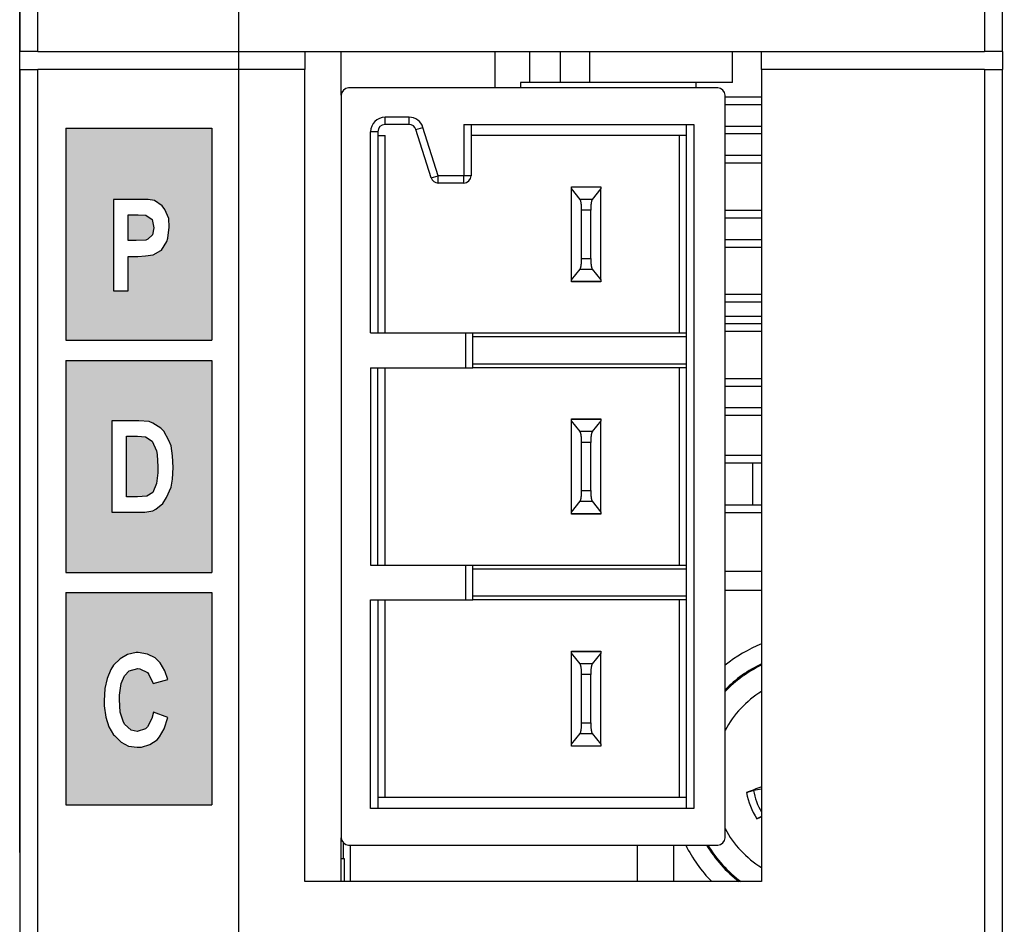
# Model space of a CAD drawing. Extents: x 14135 to 14394, y -3454 to -3177.
# Tile 20 of 25: x 14135 to 14162, y -3263 to -3239. Entities that reach past the tile are written whole.
import ezdxf

# ---------------------------------------------------------------- set-up
doc = ezdxf.new("R2010")
doc.units = 0
doc.linetypes.add('DASHED2', pattern=[9.525, 6.35, -3.175])
doc.layers.get('DEFPOINTS').update_dxf_attribs({"color": 8, "linetype": 'CONTINUOUS'})
doc.layers.add('TEXT', color=2, linetype='CONTINUOUS')
doc.layers.add('圖層1', color=3, linetype='DASHED2')
doc.styles.get("Standard").update_dxf_attribs({"font": 'PMingLiU.ttf'})
doc.dimstyles.new('ISO-25', dxfattribs={"dimtxt": 3, "dimasz": 3, "dimexe": 1, "dimexo": 1, "dimgap": 2, "dimtad": 2, "dimtih": 1, "dimtoh": 1, "dimtxsty": 'STANDARD', "dimcen": 0, "dimclrd": 256, "dimclre": 256, "dimclrt": 256, "dimazin": 3, "dimtfac": 1, "dimtmove": 0, "dimatfit": 3})

# ---------------------------------------------------------------- blocks, each defined once
blk = doc.blocks.new('*D6')
at = {"layer": 'DEFPOINTS', "color": 0}
for p in [(14184.836, -3182.424), (14134.836, -3262.536), (14184.836, -3262.536)]:
    blk.add_point(p, dxfattribs=at)
at = {"layer": 'TEXT', "color": 7}
for p, q in [((14134.836, -3261.536), (14134.836, -3181.424)), ((14184.836, -3261.536), (14184.836, -3181.424)), ((14137.836, -3182.424), (14181.836, -3182.424))]:
    blk.add_line(p, q, dxfattribs=at)
for points in [[(14137.836, -3181.924), (14137.836, -3182.924), (14134.836, -3182.424)], [(14181.836, -3181.924), (14181.836, -3182.924), (14184.836, -3182.424)]]:
    blk.add_solid(points, dxfattribs=at)
at = {"layer": 'TEXT', "color": 7, "insert": (14159.836, -3178.725), "char_height": 3, "attachment_point": 5}
blk.add_mtext('50', dxfattribs=at)
blk = doc.blocks.new('*D7')
at = {"layer": 'DEFPOINTS', "color": 0}
for p in [(14140.836, -3190.455), (14178.836, -3203.377), (14140.836, -3353.377)]:
    blk.add_point(p, dxfattribs=at)
at = {"layer": 'TEXT', "color": 7}
for p, q in [((14140.836, -3352.377), (14140.836, -3189.455)), ((14178.836, -3202.377), (14178.836, -3189.455)), ((14175.836, -3190.455), (14143.836, -3190.455))]:
    blk.add_line(p, q, dxfattribs=at)
for points in [[(14143.836, -3189.955), (14143.836, -3190.955), (14140.836, -3190.455)], [(14175.836, -3189.955), (14175.836, -3190.955), (14178.836, -3190.455)]]:
    blk.add_solid(points, dxfattribs=at)
at = {"layer": 'TEXT', "color": 7, "insert": (14159.836, -3186.785), "char_height": 3, "attachment_point": 5}
blk.add_mtext('38', dxfattribs=at)
blk = doc.blocks.new('*D8')
at = {"layer": 'DEFPOINTS', "color": 0}
for p in [(14178.836, -3203.377), (14140.836, -3353.377), (14192.824, -3353.377)]:
    blk.add_point(p, dxfattribs=at)
at = {"layer": 'TEXT', "color": 7}
for p, q in [((14179.836, -3203.377), (14193.824, -3203.377)), ((14192.824, -3206.377), (14192.824, -3350.377)), ((14141.836, -3353.377), (14193.824, -3353.377))]:
    blk.add_line(p, q, dxfattribs=at)
for points in [[(14192.324, -3206.377), (14193.324, -3206.377), (14192.824, -3203.377)], [(14192.324, -3350.377), (14193.324, -3350.377), (14192.824, -3353.377)]]:
    blk.add_solid(points, dxfattribs=at)
at = {"layer": 'TEXT', "color": 7, "insert": (14197.689, -3278.377), "char_height": 3, "attachment_point": 5}
blk.add_mtext('150', dxfattribs=at)
blk = doc.blocks.new('*D9')
at = {"layer": 'DEFPOINTS', "color": 0}
for p in [(14160.513, -3197.377), (14159.907, -3359.377), (14201.338, -3359.377)]:
    blk.add_point(p, dxfattribs=at)
at = {"layer": 'TEXT', "color": 7}
for p, q in [((14161.513, -3197.377), (14202.338, -3197.377)), ((14201.338, -3200.377), (14201.338, -3356.377)), ((14160.907, -3359.377), (14202.338, -3359.377))]:
    blk.add_line(p, q, dxfattribs=at)
for points in [[(14200.838, -3200.377), (14201.838, -3200.377), (14201.338, -3197.377)], [(14200.838, -3356.377), (14201.838, -3356.377), (14201.338, -3359.377)]]:
    blk.add_solid(points, dxfattribs=at)
at = {"layer": 'TEXT', "color": 7, "insert": (14206.203, -3278.377), "char_height": 3, "attachment_point": 5}
blk.add_mtext('162', dxfattribs=at)

msp = doc.modelspace()

# ---------------------------------------------------------------- hatches: boundary and pattern name
at = {"layer": '圖層1'}
h = msp.add_hatch(color=256, dxfattribs=at)
h.paths.add_polyline_path([(14136.096, -3241.727), (14140.096, -3241.727), (14140.096, -3247.527), (14136.096, -3247.527)])
h.paths.add_polyline_path([(14136.096, -3260.227), (14140.096, -3260.227), (14140.096, -3254.427), (14136.096, -3254.427)])
h.paths.add_polyline_path([(14138.887, -3257.844), (14138.498, -3257.691), (14138.456, -3257.872), (14138.331, -3258.094), (14138.276, -3258.15), (14138.054, -3258.219), (14137.887, -3258.191), (14137.706, -3258.025), (14137.665, -3257.941), (14137.581, -3257.691), (14137.567, -3257.344), (14137.567, -3257.233), (14137.609, -3256.913), (14137.706, -3256.705), (14137.831, -3256.566), (14138.067, -3256.497), (14138.123, -3256.511), (14138.331, -3256.608), (14138.373, -3256.663), (14138.484, -3256.913), (14138.887, -3256.802), (14138.804, -3256.566), (14138.679, -3256.344), (14138.54, -3256.205), (14138.331, -3256.108), (14138.081, -3256.066), (14138.026, -3256.066), (14137.79, -3256.122), (14137.581, -3256.233), (14137.401, -3256.413), (14137.331, -3256.525), (14137.234, -3256.775), (14137.165, -3257.052), (14137.151, -3257.386), (14137.151, -3257.525), (14137.192, -3257.83), (14137.276, -3258.094), (14137.401, -3258.316), (14137.428, -3258.33), (14137.609, -3258.511), (14137.817, -3258.622), (14138.054, -3258.65), (14138.165, -3258.65), (14138.401, -3258.58), (14138.595, -3258.455), (14138.665, -3258.372), (14138.79, -3258.15)], flags=16)
h.paths.add_polyline_path([(14138.917, -3250.268), (14138.777, -3250.008), (14138.697, -3249.928), (14138.478, -3249.789), (14138.378, -3249.749), (14138.098, -3249.729), (14137.359, -3249.729), (14137.359, -3252.225), (14138.118, -3252.225), (14138.258, -3252.225), (14138.478, -3252.186), (14138.558, -3252.146), (14138.757, -3251.986), (14138.857, -3251.826), (14138.977, -3251.546), (14139.017, -3251.327), (14139.037, -3251.007), (14139.017, -3250.687), (14138.977, -3250.408)], flags=16)
h.paths.add_polyline_path([(14138.058, -3251.806), (14137.759, -3251.806), (14137.759, -3250.148), (14137.938, -3250.148), (14138.058, -3250.148), (14138.278, -3250.168), (14138.458, -3250.288), (14138.578, -3250.548), (14138.598, -3250.647), (14138.618, -3250.987), (14138.618, -3251.147), (14138.578, -3251.446), (14138.478, -3251.686), (14138.318, -3251.786)], flags=0)
h.paths.add_polyline_path([(14138.916, -3244.2), (14138.811, -3243.951), (14138.733, -3243.847), (14138.524, -3243.703), (14138.354, -3243.677), (14138.053, -3243.677), (14137.4, -3243.677), (14137.4, -3246.172), (14137.805, -3246.172), (14137.805, -3245.232), (14138.066, -3245.232), (14138.275, -3245.219), (14138.484, -3245.193), (14138.694, -3245.075), (14138.72, -3245.062), (14138.863, -3244.827), (14138.889, -3244.735), (14138.929, -3244.435)], flags=16)
h.paths.add_polyline_path([(14138.027, -3244.801), (14137.805, -3244.801), (14137.805, -3244.095), (14138.001, -3244.095), (14138.079, -3244.095), (14138.289, -3244.108), (14138.458, -3244.226), (14138.511, -3244.448), (14138.471, -3244.644), (14138.341, -3244.761), (14138.289, -3244.788)], flags=0)
h.paths.add_polyline_path([(14136.096, -3253.877), (14140.096, -3253.877), (14140.096, -3248.077), (14136.096, -3248.077)])

# ---------------------------------------------------------------- linework, layer by layer
at = {"layer": 'TEXT', "color": 7}
for p, q in [((14134.836, -3230.482), (14134.836, -3239.627)), ((14135.336, -3239.627), (14135.336, -3230.495)), ((14161.231, -3230.495), (14161.231, -3239.627)), ((14161.731, -3239.627), (14161.731, -3230.482)), ((14135.336, -3239.627), (14134.836, -3239.627)), ((14134.836, -3240.127), (14134.836, -3239.627)), ((14135.336, -3239.627), (14161.231, -3239.627)), ((14142.636, -3239.627), (14142.636, -3240.127)), ((14143.636, -3240.827), (14143.636, -3239.627)), ((14147.836, -3239.627), (14147.836, -3240.627)), ((14148.793, -3240.477), (14148.793, -3239.627)), ((14149.636, -3240.477), (14149.636, -3239.627)), ((14150.436, -3240.477), (14150.436, -3239.627)), ((14154.336, -3240.477), (14154.336, -3239.627)), ((14155.136, -3240.127), (14155.136, -3239.627)), ((14161.731, -3239.627), (14161.231, -3239.627)), ((14161.731, -3239.627), (14161.732, -3239.627)), ((14161.732, -3239.627), (14161.732, -3240.127)), ((14134.836, -3240.127), (14135.336, -3240.127)), ((14134.836, -3240.127), (14134.836, -3356.17)), ((14135.336, -3356.17), (14135.336, -3240.127)), ((14142.636, -3240.127), (14135.336, -3240.127)), ((14142.636, -3262.327), (14142.636, -3240.127)), ((14155.136, -3240.127), (14155.136, -3262.327)), ((14161.231, -3240.127), (14155.136, -3240.127)), ((14161.231, -3240.127), (14161.231, -3322.072)), ((14161.231, -3240.127), (14161.731, -3240.127)), ((14161.731, -3322.072), (14161.731, -3240.127)), ((14161.732, -3240.127), (14161.731, -3240.127)), ((14153.936, -3240.627), (14143.836, -3240.627)), ((14148.536, -3240.477), (14148.536, -3240.627)), ((14153.336, -3240.477), (14148.536, -3240.477)), ((14154.336, -3240.477), (14153.336, -3240.477)), ((14153.336, -3240.477), (14153.336, -3240.627)), ((14143.636, -3240.827), (14143.636, -3261.127)), ((14154.136, -3261.127), (14154.136, -3240.827)), ((14155.136, -3240.877), (14154.136, -3240.877)), ((14154.136, -3241.077), (14155.136, -3241.077)), ((14145.489, -3241.427), (14144.836, -3241.427)), ((14144.836, -3241.627), (14144.836, -3241.427)), ((14145.489, -3241.627), (14145.489, -3241.427)), ((14145.489, -3241.627), (14144.836, -3241.627)), ((14145.68, -3241.767), (14145.871, -3241.708)), ((14146.092, -3243.087), (14145.68, -3241.767)), ((14146.283, -3243.027), (14145.871, -3241.708)), ((14146.986, -3241.627), (14146.986, -3243.027)), ((14146.986, -3241.627), (14153.286, -3241.627)), ((14147.186, -3241.627), (14147.186, -3243.027)), ((14153.086, -3260.327), (14153.086, -3241.627)), ((14153.286, -3241.627), (14153.286, -3260.327)), ((14155.136, -3241.677), (14154.136, -3241.677)), ((14144.436, -3247.327), (14144.436, -3241.827)), ((14144.636, -3241.827), (14144.436, -3241.827)), ((14144.636, -3241.827), (14144.636, -3247.327)), ((14144.636, -3241.927), (14144.836, -3241.927)), ((14144.836, -3247.327), (14144.836, -3241.927)), ((14153.086, -3241.927), (14147.186, -3241.927)), ((14152.886, -3247.327), (14152.886, -3241.927)), ((14154.136, -3241.877), (14155.136, -3241.877)), ((14155.136, -3242.477), (14154.136, -3242.477)), ((14154.136, -3242.677), (14155.136, -3242.677)), ((14146.092, -3243.087), (14146.283, -3243.027)), ((14146.986, -3243.027), (14146.283, -3243.027)), ((14146.283, -3243.227), (14146.283, -3243.027)), ((14146.986, -3243.227), (14146.986, -3243.027)), ((14147.186, -3243.027), (14146.986, -3243.027)), ((14146.986, -3243.227), (14146.283, -3243.227)), ((14149.936, -3243.334), (14149.936, -3243.327)), ((14149.936, -3243.327), (14150.736, -3243.327)), ((14149.936, -3243.38), (14149.936, -3243.334)), ((14149.936, -3243.334), (14150.736, -3243.334)), ((14149.936, -3245.874), (14149.936, -3243.38)), ((14150.17, -3243.675), (14149.936, -3243.38)), ((14150.736, -3243.38), (14150.503, -3243.675)), ((14150.736, -3243.327), (14150.736, -3243.334)), ((14150.736, -3243.334), (14150.736, -3243.38)), ((14150.736, -3245.874), (14150.736, -3243.38)), ((14150.503, -3243.675), (14150.17, -3243.675)), ((14150.461, -3243.968), (14150.211, -3243.968)), ((14150.211, -3245.286), (14150.211, -3243.968)), ((14150.461, -3245.286), (14150.461, -3243.968)), ((14155.136, -3243.977), (14154.136, -3243.977)), ((14154.136, -3244.177), (14155.136, -3244.177)), ((14155.136, -3244.777), (14154.136, -3244.777)), ((14154.136, -3244.977), (14155.136, -3244.977)), ((14150.211, -3245.286), (14150.461, -3245.286)), ((14149.936, -3245.874), (14150.17, -3245.579)), ((14150.17, -3245.579), (14150.503, -3245.579)), ((14150.503, -3245.579), (14150.736, -3245.874)), ((14149.936, -3245.92), (14149.936, -3245.874)), ((14150.736, -3245.92), (14149.936, -3245.92)), ((14149.936, -3245.927), (14149.936, -3245.92)), ((14150.736, -3245.927), (14149.936, -3245.927)), ((14150.736, -3245.874), (14150.736, -3245.92)), ((14150.736, -3245.92), (14150.736, -3245.927)), ((14155.136, -3246.277), (14154.136, -3246.277)), ((14154.136, -3246.477), (14155.136, -3246.477)), ((14155.136, -3246.877), (14154.136, -3246.877)), ((14155.136, -3247.077), (14154.136, -3247.077)), ((14144.436, -3247.327), (14147.036, -3247.327)), ((14147.036, -3247.327), (14147.036, -3248.277)), ((14147.036, -3247.327), (14147.236, -3247.327)), ((14147.236, -3248.277), (14147.236, -3247.327)), ((14147.236, -3247.327), (14153.086, -3247.327)), ((14147.236, -3247.427), (14153.086, -3247.427)), ((14154.136, -3247.277), (14155.136, -3247.277)), ((14144.436, -3248.277), (14144.436, -3253.677)), ((14144.436, -3248.277), (14147.036, -3248.277)), ((14144.636, -3253.677), (14144.636, -3248.277)), ((14144.836, -3253.677), (14144.836, -3248.277)), ((14147.036, -3248.277), (14147.236, -3248.277)), ((14153.086, -3248.177), (14147.236, -3248.177)), ((14153.086, -3248.277), (14147.236, -3248.277)), ((14152.886, -3253.677), (14152.886, -3248.277)), ((14155.136, -3248.577), (14154.136, -3248.577)), ((14154.136, -3248.777), (14155.136, -3248.777)), ((14155.136, -3249.377), (14154.136, -3249.377)), ((14154.136, -3249.577), (14155.136, -3249.577)), ((14149.936, -3249.684), (14149.936, -3249.677)), ((14149.936, -3249.677), (14150.736, -3249.677)), ((14149.936, -3249.73), (14149.936, -3249.684)), ((14149.936, -3249.684), (14150.736, -3249.684)), ((14149.936, -3252.224), (14149.936, -3249.73)), ((14150.17, -3250.025), (14149.936, -3249.73)), ((14150.736, -3249.73), (14150.503, -3250.025)), ((14150.736, -3249.677), (14150.736, -3249.684)), ((14150.736, -3249.684), (14150.736, -3249.73)), ((14150.736, -3252.224), (14150.736, -3249.73)), ((14150.503, -3250.025), (14150.17, -3250.025)), ((14150.461, -3250.318), (14150.211, -3250.318)), ((14150.211, -3251.636), (14150.211, -3250.318)), ((14150.461, -3251.636), (14150.461, -3250.318)), ((14155.136, -3250.677), (14154.136, -3250.677)), ((14154.136, -3250.877), (14155.136, -3250.877)), ((14154.886, -3250.877), (14154.886, -3252.036)), ((14150.211, -3251.636), (14150.461, -3251.636)), ((14149.936, -3252.224), (14150.17, -3251.929)), ((14150.17, -3251.929), (14150.503, -3251.929)), ((14150.503, -3251.929), (14150.736, -3252.224)), ((14155.136, -3252.036), (14154.136, -3252.036)), ((14149.936, -3252.27), (14149.936, -3252.224)), ((14150.736, -3252.27), (14149.936, -3252.27)), ((14149.936, -3252.277), (14149.936, -3252.27)), ((14150.736, -3252.277), (14149.936, -3252.277)), ((14150.736, -3252.224), (14150.736, -3252.27)), ((14150.736, -3252.27), (14150.736, -3252.277)), ((14154.136, -3252.236), (14155.136, -3252.236)), ((14144.436, -3253.677), (14147.036, -3253.677)), ((14147.036, -3253.677), (14147.036, -3254.627)), ((14147.036, -3253.677), (14147.236, -3253.677)), ((14147.236, -3254.627), (14147.236, -3253.677)), ((14147.236, -3253.677), (14153.086, -3253.677)), ((14147.236, -3253.777), (14153.086, -3253.777)), ((14154.136, -3253.836), (14155.136, -3253.836)), ((14154.136, -3254.356), (14155.136, -3254.356)), ((14144.436, -3260.327), (14144.436, -3254.627)), ((14144.436, -3254.627), (14147.036, -3254.627)), ((14144.636, -3254.627), (14144.636, -3260.327)), ((14144.836, -3260.027), (14144.836, -3254.627)), ((14147.036, -3254.627), (14147.236, -3254.627)), ((14153.086, -3254.527), (14147.236, -3254.527)), ((14153.086, -3254.627), (14147.236, -3254.627)), ((14152.886, -3260.027), (14152.886, -3254.627)), ((14149.936, -3256.034), (14149.936, -3256.027)), ((14149.936, -3256.027), (14150.736, -3256.027)), ((14149.936, -3256.08), (14149.936, -3256.034)), ((14149.936, -3256.034), (14150.736, -3256.034)), ((14149.936, -3258.574), (14149.936, -3256.08)), ((14150.17, -3256.375), (14149.936, -3256.08)), ((14150.736, -3256.08), (14150.503, -3256.375)), ((14150.736, -3256.027), (14150.736, -3256.034)), ((14150.736, -3256.034), (14150.736, -3256.08)), ((14150.736, -3258.574), (14150.736, -3256.08)), ((14150.503, -3256.375), (14150.17, -3256.375)), ((14150.461, -3256.668), (14150.211, -3256.668)), ((14150.211, -3257.986), (14150.211, -3256.668)), ((14150.461, -3257.986), (14150.461, -3256.668)), ((14150.211, -3257.986), (14150.461, -3257.986)), ((14149.936, -3258.574), (14150.17, -3258.279)), ((14150.17, -3258.279), (14150.503, -3258.279)), ((14150.503, -3258.279), (14150.736, -3258.574)), ((14149.936, -3258.62), (14149.936, -3258.574)), ((14150.736, -3258.62), (14149.936, -3258.62)), ((14149.936, -3258.627), (14149.936, -3258.62)), ((14150.736, -3258.627), (14149.936, -3258.627)), ((14150.736, -3258.574), (14150.736, -3258.62)), ((14150.736, -3258.62), (14150.736, -3258.627)), ((14155.136, -3259.797), (14154.915, -3259.832)), ((14153.086, -3260.027), (14144.636, -3260.027)), ((14153.286, -3260.327), (14144.436, -3260.327)), ((14143.636, -3262.327), (14143.636, -3261.127)), ((14143.686, -3261.259), (14143.686, -3261.7)), ((14143.836, -3261.327), (14153.936, -3261.327)), ((14143.886, -3262.327), (14143.886, -3261.327)), ((14151.736, -3261.327), (14151.736, -3262.327)), ((14152.736, -3262.327), (14152.736, -3261.327)), ((14143.636, -3261.7), (14143.718, -3261.7)), ((14143.718, -3261.7), (14143.718, -3262.327)), ((14155.136, -3262.327), (14142.636, -3262.327))]:
    msp.add_line(p, q, dxfattribs=at)
at = {"layer": 'TEXT', "color": 7, "flags": 128}
for points in [[(14150.211, -3243.968), (14150.211, -3243.948), (14150.211, -3243.929), (14150.211, -3243.911), (14150.21, -3243.894), (14150.209, -3243.877), (14150.208, -3243.862), (14150.207, -3243.846), (14150.206, -3243.832), (14150.204, -3243.818), (14150.203, -3243.805), (14150.201, -3243.792), (14150.2, -3243.78), (14150.198, -3243.768), (14150.196, -3243.756), (14150.194, -3243.745), (14150.192, -3243.735), (14150.19, -3243.725), (14150.187, -3243.715), (14150.185, -3243.707), (14150.182, -3243.699), (14150.179, -3243.692), (14150.176, -3243.685), (14150.173, -3243.68), (14150.17, -3243.675)], [(14150.503, -3243.675), (14150.499, -3243.68), (14150.496, -3243.685), (14150.493, -3243.692), (14150.491, -3243.699), (14150.488, -3243.707), (14150.485, -3243.715), (14150.483, -3243.725), (14150.481, -3243.735), (14150.479, -3243.745), (14150.477, -3243.756), (14150.475, -3243.768), (14150.473, -3243.78), (14150.471, -3243.792), (14150.47, -3243.805), (14150.468, -3243.818), (14150.467, -3243.832), (14150.466, -3243.846), (14150.465, -3243.862), (14150.464, -3243.877), (14150.463, -3243.894), (14150.462, -3243.911), (14150.462, -3243.929), (14150.461, -3243.948), (14150.461, -3243.968)], [(14150.17, -3245.579), (14150.173, -3245.575), (14150.176, -3245.569), (14150.179, -3245.562), (14150.182, -3245.555), (14150.185, -3245.547), (14150.187, -3245.539), (14150.19, -3245.529), (14150.192, -3245.52), (14150.194, -3245.509), (14150.196, -3245.498), (14150.198, -3245.487), (14150.2, -3245.475), (14150.201, -3245.462), (14150.203, -3245.449), (14150.204, -3245.436), (14150.206, -3245.422), (14150.207, -3245.408), (14150.208, -3245.393), (14150.209, -3245.377), (14150.21, -3245.36), (14150.211, -3245.343), (14150.211, -3245.325), (14150.211, -3245.306), (14150.211, -3245.286)], [(14150.461, -3245.286), (14150.461, -3245.306), (14150.462, -3245.325), (14150.462, -3245.343), (14150.463, -3245.36), (14150.464, -3245.377), (14150.465, -3245.393), (14150.466, -3245.408), (14150.467, -3245.422), (14150.468, -3245.436), (14150.47, -3245.449), (14150.471, -3245.462), (14150.473, -3245.475), (14150.475, -3245.487), (14150.477, -3245.498), (14150.479, -3245.509), (14150.481, -3245.52), (14150.483, -3245.529), (14150.485, -3245.539), (14150.488, -3245.547), (14150.491, -3245.555), (14150.493, -3245.562), (14150.496, -3245.569), (14150.499, -3245.575), (14150.503, -3245.579)], [(14150.211, -3250.318), (14150.211, -3250.298), (14150.211, -3250.279), (14150.211, -3250.261), (14150.21, -3250.244), (14150.209, -3250.227), (14150.208, -3250.212), (14150.207, -3250.196), (14150.206, -3250.182), (14150.204, -3250.168), (14150.203, -3250.155), (14150.201, -3250.142), (14150.2, -3250.13), (14150.198, -3250.118), (14150.196, -3250.106), (14150.194, -3250.095), (14150.192, -3250.085), (14150.19, -3250.075), (14150.187, -3250.065), (14150.185, -3250.057), (14150.182, -3250.049), (14150.179, -3250.042), (14150.176, -3250.035), (14150.173, -3250.03), (14150.17, -3250.025)], [(14150.503, -3250.025), (14150.499, -3250.03), (14150.496, -3250.035), (14150.493, -3250.042), (14150.491, -3250.049), (14150.488, -3250.057), (14150.485, -3250.065), (14150.483, -3250.075), (14150.481, -3250.085), (14150.479, -3250.095), (14150.477, -3250.106), (14150.475, -3250.118), (14150.473, -3250.13), (14150.471, -3250.142), (14150.47, -3250.155), (14150.468, -3250.168), (14150.467, -3250.182), (14150.466, -3250.196), (14150.465, -3250.212), (14150.464, -3250.227), (14150.463, -3250.244), (14150.462, -3250.261), (14150.462, -3250.279), (14150.461, -3250.298), (14150.461, -3250.318)], [(14150.17, -3251.929), (14150.173, -3251.925), (14150.176, -3251.919), (14150.179, -3251.912), (14150.182, -3251.905), (14150.185, -3251.897), (14150.187, -3251.889), (14150.19, -3251.879), (14150.192, -3251.87), (14150.194, -3251.859), (14150.196, -3251.848), (14150.198, -3251.837), (14150.2, -3251.825), (14150.201, -3251.812), (14150.203, -3251.799), (14150.204, -3251.786), (14150.206, -3251.772), (14150.207, -3251.758), (14150.208, -3251.743), (14150.209, -3251.727), (14150.21, -3251.71), (14150.211, -3251.693), (14150.211, -3251.675), (14150.211, -3251.656), (14150.211, -3251.636)], [(14150.461, -3251.636), (14150.461, -3251.656), (14150.462, -3251.675), (14150.462, -3251.693), (14150.463, -3251.71), (14150.464, -3251.727), (14150.465, -3251.743), (14150.466, -3251.758), (14150.467, -3251.772), (14150.468, -3251.786), (14150.47, -3251.799), (14150.471, -3251.812), (14150.473, -3251.825), (14150.475, -3251.837), (14150.477, -3251.848), (14150.479, -3251.859), (14150.481, -3251.87), (14150.483, -3251.879), (14150.485, -3251.889), (14150.488, -3251.897), (14150.491, -3251.905), (14150.493, -3251.912), (14150.496, -3251.919), (14150.499, -3251.925), (14150.503, -3251.929)], [(14150.211, -3256.668), (14150.211, -3256.648), (14150.211, -3256.629), (14150.211, -3256.611), (14150.21, -3256.594), (14150.209, -3256.577), (14150.208, -3256.562), (14150.207, -3256.546), (14150.206, -3256.532), (14150.204, -3256.518), (14150.203, -3256.505), (14150.201, -3256.492), (14150.2, -3256.48), (14150.198, -3256.468), (14150.196, -3256.456), (14150.194, -3256.445), (14150.192, -3256.435), (14150.19, -3256.425), (14150.187, -3256.415), (14150.185, -3256.407), (14150.182, -3256.399), (14150.179, -3256.392), (14150.176, -3256.385), (14150.173, -3256.38), (14150.17, -3256.375)], [(14150.503, -3256.375), (14150.499, -3256.38), (14150.496, -3256.385), (14150.493, -3256.392), (14150.491, -3256.399), (14150.488, -3256.407), (14150.485, -3256.415), (14150.483, -3256.425), (14150.481, -3256.435), (14150.479, -3256.445), (14150.477, -3256.456), (14150.475, -3256.468), (14150.473, -3256.48), (14150.471, -3256.492), (14150.47, -3256.505), (14150.468, -3256.518), (14150.467, -3256.532), (14150.466, -3256.546), (14150.465, -3256.562), (14150.464, -3256.577), (14150.463, -3256.594), (14150.462, -3256.611), (14150.462, -3256.629), (14150.461, -3256.648), (14150.461, -3256.668)], [(14150.17, -3258.279), (14150.173, -3258.275), (14150.176, -3258.269), (14150.179, -3258.262), (14150.182, -3258.255), (14150.185, -3258.247), (14150.187, -3258.239), (14150.19, -3258.229), (14150.192, -3258.22), (14150.194, -3258.209), (14150.196, -3258.198), (14150.198, -3258.187), (14150.2, -3258.175), (14150.201, -3258.162), (14150.203, -3258.149), (14150.204, -3258.136), (14150.206, -3258.122), (14150.207, -3258.108), (14150.208, -3258.093), (14150.209, -3258.077), (14150.21, -3258.06), (14150.211, -3258.043), (14150.211, -3258.025), (14150.211, -3258.006), (14150.211, -3257.986)], [(14150.461, -3257.986), (14150.461, -3258.006), (14150.462, -3258.025), (14150.462, -3258.043), (14150.463, -3258.06), (14150.464, -3258.077), (14150.465, -3258.093), (14150.466, -3258.108), (14150.467, -3258.122), (14150.468, -3258.136), (14150.47, -3258.149), (14150.471, -3258.162), (14150.473, -3258.175), (14150.475, -3258.187), (14150.477, -3258.198), (14150.479, -3258.209), (14150.481, -3258.22), (14150.483, -3258.229), (14150.485, -3258.239), (14150.488, -3258.247), (14150.491, -3258.255), (14150.493, -3258.262), (14150.496, -3258.269), (14150.499, -3258.275), (14150.503, -3258.279)], [(14154.72, -3259.891), (14154.729, -3259.888), (14154.739, -3259.885), (14154.748, -3259.881), (14154.758, -3259.878), (14154.767, -3259.875), (14154.776, -3259.871), (14154.785, -3259.868), (14154.795, -3259.865), (14154.804, -3259.862), (14154.814, -3259.859), (14154.823, -3259.856), (14154.832, -3259.853), (14154.84, -3259.851), (14154.848, -3259.848), (14154.857, -3259.846), (14154.865, -3259.844), (14154.873, -3259.842), (14154.88, -3259.84), (14154.887, -3259.838), (14154.893, -3259.836), (14154.899, -3259.835), (14154.905, -3259.834), (14154.91, -3259.833), (14154.915, -3259.832)], [(14155.136, -3260.548), (14155.132, -3260.551), (14155.127, -3260.553), (14155.122, -3260.556), (14155.117, -3260.558), (14155.112, -3260.561), (14155.107, -3260.563), (14155.102, -3260.566), (14155.097, -3260.569), (14155.091, -3260.571), (14155.086, -3260.574), (14155.08, -3260.577), (14155.075, -3260.579), (14155.069, -3260.582), (14155.064, -3260.584), (14155.059, -3260.587), (14155.054, -3260.589), (14155.048, -3260.592), (14155.043, -3260.594), (14155.037, -3260.597), (14155.031, -3260.599), (14155.026, -3260.602), (14155.02, -3260.604), (14155.015, -3260.607), (14155.01, -3260.609)]]:
    msp.add_lwpolyline(points, dxfattribs=at)
at = {"layer": 'TEXT', "color": 7}
for centre, radius, start, end in [((14143.836, -3240.827), 0.2, 90, 180), ((14153.936, -3240.827), 0.2, 0, 90), ((14144.836, -3241.827), 0.4, 90, 180), ((14145.489, -3241.827), 0.4, 17.354, 90), ((14144.836, -3241.827), 0.2, 90, 180), ((14145.489, -3241.827), 0.2, 17.354, 90), ((14146.283, -3243.027), 0.2, 197.354, 270), ((14146.986, -3243.027), 0.2, 270, 0), ((14156.636, -3259.536), 4, 112.0243, 128.6822), ((14156.636, -3259.536), 3.5, 115.3769, 135.5847), ((14156.636, -3259.536), 3.47, 115.6154, 136.0997), ((14156.636, -3259.536), 2.838, 121.9083, 151.7554), ((14156.636, -3259.536), 1.746, 189.7682, 210.8079), ((14156.636, -3259.536), 1.949, 190.5186, 213.4103), ((14156.636, -3259.536), 2.838, 208.2446, 238.0917), ((14143.836, -3261.127), 0.2, 180, 270), ((14153.936, -3261.127), 0.2, 270, 0), ((14156.636, -3259.536), 4, 206.6054, 224.2542), ((14156.636, -3259.536), 3.5, 210.7852, 232.8954), ((14156.636, -3259.536), 3.47, 211.0849, 233.5646)]:
    msp.add_arc(centre, radius, start, end, dxfattribs=at)
for centre, major_axis, start_param, end_param in [((14156.704, -3259.732), (-5.67, -1.952), 4.962387, 5.039663), ((14156.549, -3259.348), (5.438, 2.528), 4.385115, 4.409334)]:
    msp.add_ellipse(centre, major_axis=major_axis, ratio=0.087156, start_param=start_param, end_param=end_param, dxfattribs=at)
at = {"layer": '圖層1'}
for p, q in [((14136.096, -3241.727), (14136.096, -3247.527)), ((14136.096, -3241.727), (14140.096, -3241.727)), ((14140.096, -3241.727), (14140.096, -3247.527)), ((14138.053, -3243.677), (14137.4, -3243.677)), ((14137.4, -3243.677), (14137.4, -3246.172)), ((14138.354, -3243.677), (14138.053, -3243.677)), ((14138.524, -3243.703), (14138.354, -3243.677)), ((14138.733, -3243.847), (14138.524, -3243.703)), ((14138.524, -3243.703), (14138.524, -3243.703)), ((14138.811, -3243.951), (14138.733, -3243.847)), ((14138.916, -3244.2), (14138.811, -3243.951)), ((14137.805, -3244.801), (14137.805, -3244.095)), ((14137.805, -3244.095), (14138.001, -3244.095)), ((14138.001, -3244.095), (14138.079, -3244.095)), ((14138.079, -3244.095), (14138.289, -3244.108)), ((14138.289, -3244.108), (14138.458, -3244.226)), ((14138.458, -3244.226), (14138.511, -3244.448)), ((14138.929, -3244.435), (14138.916, -3244.2)), ((14138.511, -3244.448), (14138.471, -3244.644)), ((14138.889, -3244.735), (14138.929, -3244.435)), ((14138.341, -3244.761), (14138.289, -3244.788)), ((14138.471, -3244.644), (14138.341, -3244.761)), ((14138.863, -3244.827), (14138.889, -3244.735)), ((14138.027, -3244.801), (14137.805, -3244.801)), ((14138.289, -3244.788), (14138.027, -3244.801)), ((14138.72, -3245.062), (14138.863, -3244.827)), ((14137.805, -3246.172), (14137.805, -3245.232)), ((14137.805, -3245.232), (14138.066, -3245.232)), ((14138.066, -3245.232), (14138.275, -3245.219)), ((14138.275, -3245.219), (14138.484, -3245.193)), ((14138.484, -3245.193), (14138.694, -3245.075)), ((14138.694, -3245.075), (14138.72, -3245.062)), ((14137.4, -3246.172), (14137.805, -3246.172)), ((14136.096, -3247.527), (14140.096, -3247.527)), ((14136.096, -3248.077), (14140.096, -3248.077)), ((14136.096, -3248.077), (14136.096, -3253.877)), ((14140.096, -3248.077), (14140.096, -3253.877)), ((14138.098, -3249.729), (14137.359, -3249.729)), ((14137.359, -3249.729), (14137.359, -3252.225)), ((14138.378, -3249.749), (14138.098, -3249.729)), ((14138.478, -3249.789), (14138.378, -3249.749)), ((14138.697, -3249.928), (14138.478, -3249.789)), ((14137.759, -3251.806), (14137.759, -3250.148)), ((14137.759, -3250.148), (14137.938, -3250.148)), ((14137.938, -3250.148), (14138.058, -3250.148)), ((14138.058, -3250.148), (14138.278, -3250.168)), ((14138.278, -3250.168), (14138.458, -3250.288)), ((14138.777, -3250.008), (14138.697, -3249.928)), ((14138.917, -3250.268), (14138.777, -3250.008)), ((14138.458, -3250.288), (14138.578, -3250.548)), ((14138.977, -3250.408), (14138.917, -3250.268)), ((14139.017, -3250.687), (14138.977, -3250.408)), ((14138.578, -3250.548), (14138.598, -3250.647)), ((14138.598, -3250.647), (14138.618, -3250.987)), ((14139.037, -3251.007), (14139.017, -3250.687)), ((14138.618, -3251.147), (14138.578, -3251.446)), ((14138.618, -3250.987), (14138.618, -3251.147)), ((14139.017, -3251.327), (14139.037, -3251.007)), ((14138.578, -3251.446), (14138.478, -3251.686)), ((14138.977, -3251.546), (14139.017, -3251.327)), ((14138.318, -3251.786), (14138.058, -3251.806)), ((14138.478, -3251.686), (14138.318, -3251.786)), ((14138.857, -3251.826), (14138.977, -3251.546)), ((14138.058, -3251.806), (14137.759, -3251.806)), ((14138.558, -3252.146), (14138.757, -3251.986)), ((14138.757, -3251.986), (14138.857, -3251.826)), ((14137.359, -3252.225), (14138.118, -3252.225)), ((14138.118, -3252.225), (14138.258, -3252.225)), ((14138.258, -3252.225), (14138.478, -3252.186)), ((14138.478, -3252.186), (14138.558, -3252.146)), ((14136.096, -3253.877), (14140.096, -3253.877)), ((14136.096, -3254.427), (14140.096, -3254.427)), ((14136.096, -3254.427), (14136.096, -3260.227)), ((14140.096, -3254.427), (14140.096, -3260.227)), ((14138.026, -3256.066), (14137.79, -3256.122)), ((14138.081, -3256.066), (14138.026, -3256.066)), ((14138.331, -3256.108), (14138.081, -3256.066)), ((14137.581, -3256.233), (14137.401, -3256.413)), ((14137.79, -3256.122), (14137.581, -3256.233)), ((14138.54, -3256.205), (14138.331, -3256.108)), ((14138.679, -3256.344), (14138.54, -3256.205)), ((14138.804, -3256.566), (14138.679, -3256.344)), ((14137.331, -3256.525), (14137.234, -3256.775)), ((14137.401, -3256.413), (14137.331, -3256.525)), ((14137.706, -3256.705), (14137.831, -3256.566)), ((14137.831, -3256.566), (14138.067, -3256.497)), ((14138.067, -3256.497), (14138.123, -3256.511)), ((14138.123, -3256.511), (14138.331, -3256.608)), ((14138.331, -3256.608), (14138.373, -3256.663)), ((14138.887, -3256.802), (14138.804, -3256.566)), ((14137.234, -3256.775), (14137.165, -3257.052)), ((14137.609, -3256.913), (14137.706, -3256.705)), ((14138.373, -3256.663), (14138.484, -3256.913)), ((14138.484, -3256.913), (14138.887, -3256.802)), ((14137.165, -3257.052), (14137.151, -3257.386)), ((14137.567, -3257.233), (14137.609, -3256.913)), ((14137.151, -3257.386), (14137.151, -3257.525)), ((14137.567, -3257.344), (14137.567, -3257.233)), ((14137.581, -3257.691), (14137.567, -3257.344)), ((14137.151, -3257.525), (14137.192, -3257.83)), ((14137.665, -3257.941), (14137.581, -3257.691)), ((14138.498, -3257.691), (14138.456, -3257.872)), ((14138.887, -3257.844), (14138.498, -3257.691)), ((14137.192, -3257.83), (14137.276, -3258.094)), ((14137.706, -3258.025), (14137.665, -3257.941)), ((14138.456, -3257.872), (14138.331, -3258.094)), ((14138.79, -3258.15), (14138.887, -3257.844)), ((14137.276, -3258.094), (14137.401, -3258.316)), ((14137.887, -3258.191), (14137.706, -3258.025)), ((14138.054, -3258.219), (14137.887, -3258.191)), ((14138.276, -3258.15), (14138.054, -3258.219)), ((14138.331, -3258.094), (14138.276, -3258.15)), ((14138.665, -3258.372), (14138.79, -3258.15)), ((14137.401, -3258.316), (14137.428, -3258.33)), ((14137.428, -3258.33), (14137.609, -3258.511)), ((14137.609, -3258.511), (14137.817, -3258.622)), ((14138.401, -3258.58), (14138.595, -3258.455)), ((14138.595, -3258.455), (14138.665, -3258.372)), ((14137.817, -3258.622), (14138.054, -3258.65)), ((14138.054, -3258.65), (14138.165, -3258.65)), ((14138.165, -3258.65), (14138.401, -3258.58)), ((14136.096, -3260.227), (14140.096, -3260.227))]:
    msp.add_line(p, q, dxfattribs=at)

# ---------------------------------------------------------------- dimensions: what is measured, and where the dimension line sits
at = {"layer": 'TEXT', "color": 7}
dim = msp.add_linear_dim(base=(14184.836, -3182.424), p1=(14134.836, -3262.536), p2=(14184.836, -3262.536), dimstyle='ISO-25', override={"dimclrd": 7, "dimclre": 7, "dimclrt": 7}, dxfattribs=at)
dim.commit()
dim.dimension.update_dxf_attribs({"geometry": '*D6', "text_midpoint": (14159.836, -3182.424), "dimtype": 160})
dim = msp.add_linear_dim(base=(14140.836, -3190.455), p1=(14178.836, -3203.377), p2=(14140.836, -3353.377), dimstyle='ISO-25', override={"dimclrd": 7, "dimclre": 7, "dimclrt": 7}, dxfattribs=at)
dim.commit()
dim.dimension.update_dxf_attribs({"geometry": '*D7', "text_midpoint": (14159.836, -3186.785)})
for base, p1, p2, picture, middle in [((14201.338, -3359.377), (14160.513, -3197.377), (14159.907, -3359.377), '*D9', (14201.338, -3278.377)), ((14192.824, -3353.377), (14178.836, -3203.377), (14140.836, -3353.377), '*D8', (14192.824, -3278.377))]:
    dim = msp.add_linear_dim(base=base, p1=p1, p2=p2, angle=90, dimstyle='ISO-25', override={"dimclrd": 7, "dimclre": 7, "dimclrt": 7}, dxfattribs=at)
    dim.commit()
    dim.dimension.update_dxf_attribs({"geometry": picture, "text_midpoint": middle, "dimtype": 160})

doc.saveas('drawing.dxf')
